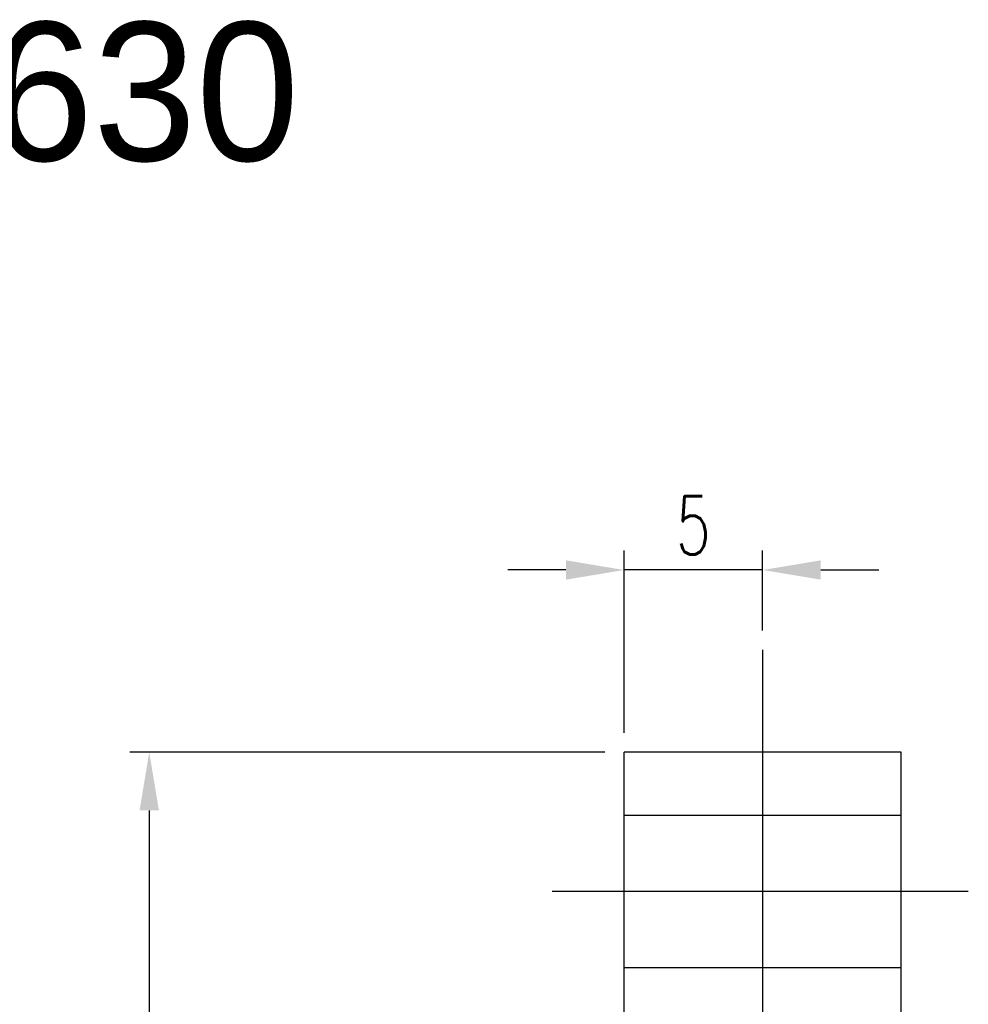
# Model space of a CAD drawing. Extents: x -230 to 1045, y -483 to 643.
# Tile 47 of 48: x -155 to -121, y 109 to 145. Entities that reach past the tile are written whole.
import ezdxf
from ezdxf.lldxf.tags import DXFTag

# ---------------------------------------------------------------- set-up
doc = ezdxf.new("R2010")
doc.units = 0
doc.header["$LTSCALE"] = 2
doc.header["$MEASUREMENT"] = 0
for name, color, linetype in [('CL', 1, 'CENTER'), ('DIM', 4, 'Continuous'), ('HID', 2, 'DASHED'), ('OUT', 3, 'Continuous')]:
    doc.layers.add(name, color=color, linetype=linetype)
doc.styles.add('DIM-7', font='SIMPLEX.shx', dxfattribs={"width": 0.7, "bigfont": 'chineset.shx'})
doc.styles.add('T', font='txt')
tags = doc.linetypes.add('CENTER', pattern=[2, 1.25, -0.25, 0.25, -0.25]).pattern_tags.tags
tags[10:11] = [DXFTag(74, 4), DXFTag(75, 0), DXFTag(340, '0'), DXFTag(46, 0.0), DXFTag(50, 0.0), DXFTag(44, 0.0), DXFTag(45, 0.0)]
tags[8:9] = [DXFTag(74, 4), DXFTag(75, 0), DXFTag(340, '0'), DXFTag(46, 0.0), DXFTag(50, 0.0), DXFTag(44, 0.0), DXFTag(45, 0.0)]
tags[6:7] = [DXFTag(74, 4), DXFTag(75, 0), DXFTag(340, '0'), DXFTag(46, 0.0), DXFTag(50, 0.0), DXFTag(44, 0.0), DXFTag(45, 0.0)]
tags[4:5] = [DXFTag(74, 4), DXFTag(75, 0), DXFTag(340, '0'), DXFTag(46, 0.0), DXFTag(50, 0.0), DXFTag(44, 0.0), DXFTag(45, 0.0)]
tags = doc.linetypes.add('DASHED', pattern=[0.75, 0.5, -0.25]).pattern_tags.tags
tags[6:7] = [DXFTag(74, 4), DXFTag(75, 0), DXFTag(340, '0'), DXFTag(46, 0.0), DXFTag(50, 0.0), DXFTag(44, 0.0), DXFTag(45, 0.0)]
tags[4:5] = [DXFTag(74, 4), DXFTag(75, 0), DXFTag(340, '0'), DXFTag(46, 0.0), DXFTag(50, 0.0), DXFTag(44, 0.0), DXFTag(45, 0.0)]
doc.dimstyles.new('CNS', dxfattribs={"dimscale": 0.7, "dimtxt": 3, "dimasz": 3, "dimexe": 1, "dimexo": 1, "dimgap": 1.5, "dimtad": 1, "dimdsep": 46, "dimtxsty": 'DIM-7', "dimcen": 0.09, "dimclrd": 4, "dimclre": 4, "dimclrt": 4, "dimadec": 0, "dimazin": 2, "dimtfac": 1, "dimtmove": 0, "dimatfit": 3, "dimfxl": 1, "dimtvp": 0.971429, "dimtolj": 1, "dimarcsym": 0})

# ---------------------------------------------------------------- blocks, each defined once
blk = doc.blocks.new('*D22')
at = {"layer": 'DEFPOINTS', "color": 0, "transparency": 16777216}
for p in [(-133.529, 118.296), (-150.672, 70.296), (-133.529, 70.296)]:
    blk.add_point(p, dxfattribs=at)
at = {"layer": 'DIM', "color": 7, "lineweight": -2, "transparency": 16777216}
for p, q in [((-134.229, 118.296), (-151.372, 118.296)), ((-150.672, 116.196), (-150.672, 72.396)), ((-134.229, 70.296), (-151.372, 70.296))]:
    blk.add_line(p, q, dxfattribs=at)
at = {"layer": 'DIM', "color": 7, "transparency": 16777216}
for points in [[(-151.022, 116.196), (-150.322, 116.196), (-150.672, 118.296)], [(-151.022, 72.396), (-150.322, 72.396), (-150.672, 70.296)]]:
    blk.add_solid(points, dxfattribs=at)
at = {"layer": 'DIM', "color": 7, "transparency": 16777216, "insert": (-152.282, 94.296), "char_height": 2.1, "attachment_point": 5, "rotation": 90, "style": 'DIM-7'}
blk.add_mtext('\\A1;%%C48', dxfattribs=at)
blk = doc.blocks.new('*D47')
at = {"layer": 'DEFPOINTS', "color": 0, "transparency": 16777216}
for p in [(-133.529, 124.874), (-128.529, 121.993), (-133.529, 118.296)]:
    blk.add_point(p, dxfattribs=at)
at = {"layer": 'DIM', "color": 7, "lineweight": -2, "transparency": 16777216}
for p, q in [((-133.529, 118.996), (-133.529, 125.574)), ((-128.529, 122.693), (-128.529, 125.574)), ((-135.629, 124.874), (-137.729, 124.874)), ((-128.529, 124.874), (-133.529, 124.874)), ((-126.429, 124.874), (-124.329, 124.874))]:
    blk.add_line(p, q, dxfattribs=at)
at = {"layer": 'DIM', "color": 7, "transparency": 16777216}
for points in [[(-135.629, 125.224), (-135.629, 124.524), (-133.529, 124.874)], [(-126.429, 125.224), (-126.429, 124.524), (-128.529, 124.874)]]:
    blk.add_solid(points, dxfattribs=at)
at = {"layer": 'DIM', "color": 7, "transparency": 16777216, "insert": (-131.029, 126.484), "char_height": 2.1, "attachment_point": 5, "style": 'DIM-7'}
blk.add_mtext('\\A1;5', dxfattribs=at)

msp = doc.modelspace()

# ---------------------------------------------------------------- linework, layer by layer
at = {"layer": 'CL', "color": 7}
for p, q in [((-128.529, 121.993), (-128.529, 99.839)), ((-136.123, 113.278), (-121.1, 113.278))]:
    msp.add_line(p, q, dxfattribs=at)
at = {"layer": 'HID', "color": 7, "linetype": 'DASHED'}
for p, q in [((-133.529, 116.028), (-123.529, 116.028)), ((-133.529, 110.528), (-123.529, 110.528))]:
    msp.add_line(p, q, dxfattribs=at)
at = {"layer": 'OUT', "color": 7, "linetype": 'Continuous'}
for p, q in [((-123.529, 118.296), (-133.529, 118.296)), ((-133.529, 70.296), (-133.529, 118.296)), ((-123.529, 70.296), (-123.529, 118.296))]:
    msp.add_line(p, q, dxfattribs=at)

# ---------------------------------------------------------------- texts
at = {"color": 7, "style": 'T'}
msp.add_text('SFA1630', height=5, dxfattribs=at).set_placement((-173.136, 139.651))

# ---------------------------------------------------------------- dimensions: what is measured, and where the dimension line sits
at = {"layer": 'DIM', "color": 7}
dim = msp.add_linear_dim(base=(-133.529, 124.874), p1=(-128.529, 121.993), p2=(-133.529, 118.296), dimstyle='CNS', override={"dimgap": 0.8, "dimclrd": 7, "dimclre": 7, "dimclrt": 7, "dimadec": 2, "dimtm": 1e-09, "dimtfac": 0.6, "dimtmove": 1}, dxfattribs=at)
dim.commit()
dim.dimension.update_dxf_attribs({"geometry": '*D47', "text_midpoint": (-131.029, 126.484)})
dim = msp.add_linear_dim(base=(-150.672, 70.296), p1=(-133.529, 118.296), p2=(-133.529, 70.296), angle=90, text='%%C<>', dimstyle='CNS', override={"dimscale": 0.7, "dimgap": 0.8, "dimtad": 1, "dimclrd": 7, "dimclre": 7, "dimclrt": 7, "dimadec": 2, "dimazin": 2, "dimtm": 1e-09, "dimtfac": 0.6, "dimtmove": 1}, dxfattribs=at)
dim.commit()
dim.dimension.update_dxf_attribs({"geometry": '*D22', "text_midpoint": (-152.282, 94.296)})

doc.saveas('drawing.dxf')
